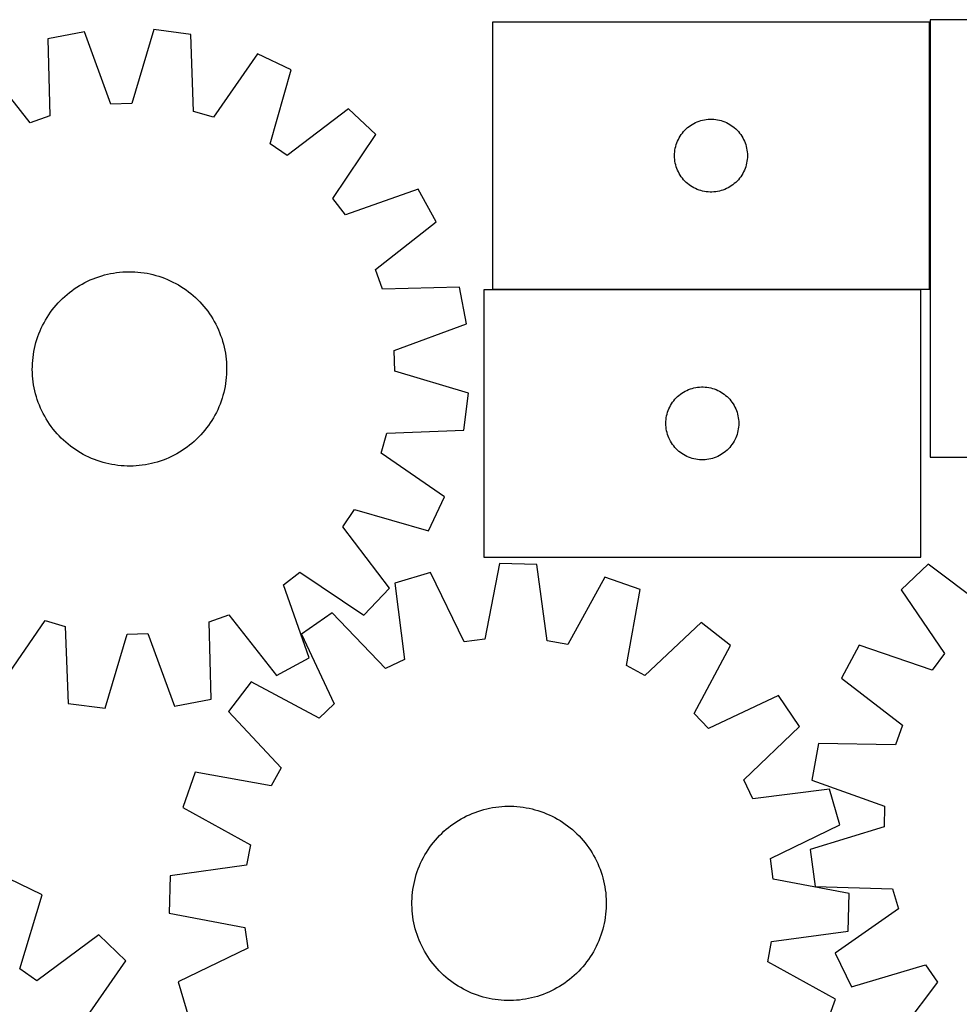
# Model space of a CAD drawing. Header units: millimetres. Extents: x 7 to 1493, y 7 to 2993.
# Tile 11 of 12: x 889 to 1276, y 2588 to 2993. Entities that reach past the tile are written whole.
import ezdxf

# ---------------------------------------------------------------- set-up
doc = ezdxf.new("R2010")
doc.units = ezdxf.units.MM
doc.layers.add('COMMON', color=5, linetype='CONTINUOUS', true_color=0x0000ff)
doc.layers.add('CUT', color=7, linetype='CONTINUOUS', true_color=0x000000)

msp = doc.modelspace()

# ---------------------------------------------------------------- linework, layer by layer
at = {"layer": 'COMMON'}
for p, q in [((1263.423435, 2992.370179), (1263.423435, 2882.370179)), ((1083.323435, 2882.270178), (1259.74713, 2882.270178))]:
    msp.add_line(p, q, dxfattribs=at)
at = {"layer": 'CUT'}
for p, q in [((1263.323435, 2992.370179), (1083.323435, 2992.370179)), ((1083.323435, 2992.370179), (1083.323435, 2882.370179)), ((1263.323435, 2882.370179), (1263.323435, 2992.370179)), ((1373.523436, 2993.321596), (1263.523436, 2993.321596)), ((1263.523436, 2993.321596), (1263.523436, 2813.321596)), ((915.398733, 2988.358875), (900.282702, 2985.489006)), ((926.297222, 2958.522694), (915.398733, 2988.358875)), ((943.92427, 2989.23041), (934.867567, 2958.784542)), ((959.187308, 2987.288707), (943.92427, 2989.23041)), ((960.3325, 2955.544995), (959.187308, 2987.288707)), ((900.282702, 2985.489006), (901.077556, 2953.73459)), ((986.586025, 2979.302711), (968.564298, 2953.145645)), ((1000.502018, 2972.739503), (986.586025, 2979.302711)), ((893.007589, 2950.837176), (873.422624, 2975.845252)), ((991.781813, 2942.195555), (1000.502018, 2972.739503)), ((934.867567, 2958.784542), (926.297222, 2958.522694)), ((968.564298, 2953.145645), (960.3325, 2955.544995)), ((1024.091937, 2956.6777), (998.869278, 2937.369872)), ((1035.29869, 2946.13544), (1024.091937, 2956.6777)), ((901.077556, 2953.73459), (893.007589, 2950.837176)), ((1165.601542, 2950.229899), (1166.273783, 2950.610361)), ((1166.273783, 2950.610361), (1166.964719, 2950.955713)), ((1166.964719, 2950.955713), (1167.672516, 2951.265039)), ((1167.672516, 2951.265039), (1168.395299, 2951.537518)), ((1168.395299, 2951.537518), (1169.13115, 2951.772427)), ((1169.13115, 2951.772427), (1169.878118, 2951.969145)), ((1169.878118, 2951.969145), (1170.634223, 2952.127148)), ((1170.634223, 2952.127148), (1171.397459, 2952.246019)), ((1171.397459, 2952.246019), (1172.165803, 2952.325442)), ((1172.165803, 2952.325442), (1172.937216, 2952.365206)), ((1172.937216, 2952.365206), (1173.709653, 2952.365206)), ((1173.709653, 2952.365206), (1174.481066, 2952.325442)), ((1174.481066, 2952.325442), (1175.24941, 2952.246019)), ((1175.24941, 2952.246019), (1176.012646, 2952.127148)), ((1176.012646, 2952.127148), (1176.768751, 2951.969145)), ((1176.768751, 2951.969145), (1177.515719, 2951.772427)), ((1177.515719, 2951.772427), (1178.25157, 2951.537518)), ((1178.25157, 2951.537518), (1178.974353, 2951.265039)), ((1178.974353, 2951.265039), (1179.68215, 2950.955713)), ((1179.68215, 2950.955713), (1180.373086, 2950.610361)), ((1180.373086, 2950.610361), (1181.045327, 2950.229899)), ((1161.098009, 2946.061496), (1161.561637, 2946.679321)), ((1161.561637, 2946.679321), (1162.056456, 2947.272461)), ((1162.056456, 2947.272461), (1162.581152, 2947.839341)), ((1162.581152, 2947.839341), (1163.134334, 2948.37846)), ((1163.134334, 2948.37846), (1163.714537, 2948.888386)), ((1163.714537, 2948.888386), (1164.32022, 2949.367768)), ((1164.32022, 2949.367768), (1164.949779, 2949.815334)), ((1164.949779, 2949.815334), (1165.601542, 2950.229899)), ((1181.045327, 2950.229899), (1181.69709, 2949.815334)), ((1181.69709, 2949.815334), (1182.326649, 2949.367768)), ((1182.326649, 2949.367768), (1182.932332, 2948.888386)), ((1182.932332, 2948.888386), (1183.512535, 2948.37846)), ((1183.512535, 2948.37846), (1184.065717, 2947.839341)), ((1184.065717, 2947.839341), (1184.590413, 2947.272461)), ((1184.590413, 2947.272461), (1185.085232, 2946.679321)), ((1185.085232, 2946.679321), (1185.54886, 2946.061496)), ((998.869278, 2937.369872), (991.781813, 2942.195555)), ((1017.566684, 2919.781111), (1035.29869, 2946.13544)), ((1159.033904, 2941.931902), (1159.287682, 2942.66146)), ((1159.287682, 2942.66146), (1159.578681, 2943.376988)), ((1159.578681, 2943.376988), (1159.906128, 2944.076586)), ((1159.906128, 2944.076586), (1160.269156, 2944.7584)), ((1160.269156, 2944.7584), (1160.666801, 2945.420622)), ((1160.666801, 2945.420622), (1161.098009, 2946.061496)), ((1185.54886, 2946.061496), (1185.980068, 2945.420622)), ((1185.980068, 2945.420622), (1186.377713, 2944.7584)), ((1186.377713, 2944.7584), (1186.740741, 2944.076586)), ((1186.740741, 2944.076586), (1187.068188, 2943.376988)), ((1187.068188, 2943.376988), (1187.359187, 2942.66146)), ((1187.359187, 2942.66146), (1187.612965, 2941.931902)), ((1158.323435, 2937.370179), (1158.343323, 2938.14236)), ((1158.343323, 2938.14236), (1158.402936, 2938.912494)), ((1158.402936, 2938.912494), (1158.502116, 2939.678538)), ((1158.502116, 2939.678538), (1158.640599, 2940.43846)), ((1158.640599, 2940.43846), (1158.818019, 2941.190246)), ((1158.818019, 2941.190246), (1159.033904, 2941.931902)), ((1187.612965, 2941.931902), (1187.82885, 2941.190246)), ((1187.82885, 2941.190246), (1188.00627, 2940.43846)), ((1188.00627, 2940.43846), (1188.144753, 2939.678538)), ((1188.144753, 2939.678538), (1188.243933, 2938.912494)), ((1188.243933, 2938.912494), (1188.303546, 2938.14236)), ((1188.303546, 2938.14236), (1188.323435, 2937.370179)), ((1158.343323, 2936.597998), (1158.323435, 2937.370179)), ((1158.402936, 2935.827864), (1158.343323, 2936.597998)), ((1158.502116, 2935.06182), (1158.402936, 2935.827864)), ((1158.640599, 2934.301898), (1158.502116, 2935.06182)), ((1158.818019, 2933.550112), (1158.640599, 2934.301898)), ((1188.00627, 2934.301898), (1187.82885, 2933.550112)), ((1188.144753, 2935.06182), (1188.00627, 2934.301898)), ((1188.243933, 2935.827864), (1188.144753, 2935.06182)), ((1188.303546, 2936.597998), (1188.243933, 2935.827864)), ((1188.323435, 2937.370179), (1188.303546, 2936.597998)), ((1159.033904, 2932.808457), (1158.818019, 2933.550112)), ((1159.287682, 2932.078898), (1159.033904, 2932.808457)), ((1159.578681, 2931.363371), (1159.287682, 2932.078898)), ((1159.906128, 2930.663772), (1159.578681, 2931.363371)), ((1160.269156, 2929.981958), (1159.906128, 2930.663772)), ((1186.740741, 2930.663772), (1186.377713, 2929.981958)), ((1187.068188, 2931.363371), (1186.740741, 2930.663772)), ((1187.359187, 2932.078898), (1187.068188, 2931.363371)), ((1187.612965, 2932.808457), (1187.359187, 2932.078898)), ((1187.82885, 2933.550112), (1187.612965, 2932.808457)), ((1160.666801, 2929.319736), (1160.269156, 2929.981958)), ((1161.098009, 2928.678863), (1160.666801, 2929.319736)), ((1161.561637, 2928.061037), (1161.098009, 2928.678863)), ((1162.056456, 2927.467897), (1161.561637, 2928.061037)), ((1162.581152, 2926.901017), (1162.056456, 2927.467897)), ((1163.134334, 2926.361899), (1162.581152, 2926.901017)), ((1163.714537, 2925.851972), (1163.134334, 2926.361899)), ((1183.512535, 2926.361899), (1182.932332, 2925.851972)), ((1184.065717, 2926.901017), (1183.512535, 2926.361899)), ((1184.590413, 2927.467897), (1184.065717, 2926.901017)), ((1185.085232, 2928.061037), (1184.590413, 2927.467897)), ((1185.54886, 2928.678863), (1185.085232, 2928.061037)), ((1185.980068, 2929.319736), (1185.54886, 2928.678863)), ((1186.377713, 2929.981958), (1185.980068, 2929.319736)), ((1052.770667, 2923.570072), (1022.816045, 2913.001467)), ((1060.171185, 2910.08071), (1052.770667, 2923.570072)), ((1164.32022, 2925.37259), (1163.714537, 2925.851972)), ((1164.949779, 2924.925024), (1164.32022, 2925.37259)), ((1165.601542, 2924.51046), (1164.949779, 2924.925024)), ((1166.273783, 2924.129997), (1165.601542, 2924.51046)), ((1166.964719, 2923.784645), (1166.273783, 2924.129997)), ((1167.672516, 2923.47532), (1166.964719, 2923.784645)), ((1168.395299, 2923.202841), (1167.672516, 2923.47532)), ((1169.13115, 2922.967931), (1168.395299, 2923.202841)), ((1169.878118, 2922.771214), (1169.13115, 2922.967931)), ((1170.634223, 2922.61321), (1169.878118, 2922.771214)), ((1171.397459, 2922.494339), (1170.634223, 2922.61321)), ((1172.165803, 2922.414916), (1171.397459, 2922.494339)), ((1172.937216, 2922.375152), (1172.165803, 2922.414916)), ((1173.709653, 2922.375152), (1172.937216, 2922.375152)), ((1174.481066, 2922.414916), (1173.709653, 2922.375152)), ((1175.24941, 2922.494339), (1174.481066, 2922.414916)), ((1176.012646, 2922.61321), (1175.24941, 2922.494339)), ((1176.768751, 2922.771214), (1176.012646, 2922.61321)), ((1177.515719, 2922.967931), (1176.768751, 2922.771214)), ((1178.25157, 2923.202841), (1177.515719, 2922.967931)), ((1178.974353, 2923.47532), (1178.25157, 2923.202841)), ((1179.68215, 2923.784645), (1178.974353, 2923.47532)), ((1180.373086, 2924.129997), (1179.68215, 2923.784645)), ((1181.045327, 2924.51046), (1180.373086, 2924.129997)), ((1181.69709, 2924.925024), (1181.045327, 2924.51046)), ((1182.326649, 2925.37259), (1181.69709, 2924.925024)), ((1182.932332, 2925.851972), (1182.326649, 2925.37259)), ((1022.816045, 2913.001467), (1017.566684, 2919.781111)), ((1035.163109, 2890.495744), (1060.171185, 2910.08071)), ((931.124373, 2889.491262), (932.379119, 2889.559217)), ((932.379119, 2889.559217), (933.635381, 2889.587726)), ((933.635381, 2889.587726), (934.891919, 2889.57676)), ((934.891919, 2889.57676), (936.147492, 2889.526331)), ((936.147492, 2889.526331), (937.400861, 2889.436488)), ((1038.060523, 2882.425778), (1035.163109, 2890.495744)), ((915.506641, 2885.101315), (916.631202, 2885.662001)), ((916.631202, 2885.662001), (917.77282, 2886.187086)), ((917.77282, 2886.187086), (918.930368, 2886.676054)), ((918.930368, 2886.676054), (920.102704, 2887.128421)), ((920.102704, 2887.128421), (921.28867, 2887.54374)), ((921.28867, 2887.54374), (922.487097, 2887.921603)), ((922.487097, 2887.921603), (923.696802, 2888.261635)), ((923.696802, 2888.261635), (924.91659, 2888.563503)), ((924.91659, 2888.563503), (926.145258, 2888.826906)), ((926.145258, 2888.826906), (927.381593, 2889.051587)), ((927.381593, 2889.051587), (928.624376, 2889.237322)), ((928.624376, 2889.237322), (929.87238, 2889.383929)), ((929.87238, 2889.383929), (931.124373, 2889.491262)), ((937.400861, 2889.436488), (938.650791, 2889.307321)), ((938.650791, 2889.307321), (939.896046, 2889.138956)), ((939.896046, 2889.138956), (941.135398, 2888.931559)), ((941.135398, 2888.931559), (942.367624, 2888.685336)), ((942.367624, 2888.685336), (943.591508, 2888.40053)), ((943.591508, 2888.40053), (944.805842, 2888.077421)), ((944.805842, 2888.077421), (946.009427, 2887.716328)), ((946.009427, 2887.716328), (947.201077, 2887.317607)), ((947.201077, 2887.317607), (948.379615, 2886.881653)), ((948.379615, 2886.881653), (949.543877, 2886.408895)), ((949.543877, 2886.408895), (950.692715, 2885.8998)), ((950.692715, 2885.8998), (951.824995, 2885.354871)), ((909.178296, 2881.022975), (910.177877, 2881.784451)), ((910.177877, 2881.784451), (911.200882, 2882.514154)), ((911.200882, 2882.514154), (912.246304, 2883.211364)), ((912.246304, 2883.211364), (913.313109, 2883.875392)), ((913.313109, 2883.875392), (914.400246, 2884.505583)), ((914.400246, 2884.505583), (915.506641, 2885.101315)), ((951.824995, 2885.354871), (952.9396, 2884.774644)), ((952.9396, 2884.774644), (954.03543, 2884.159693)), ((954.03543, 2884.159693), (955.111403, 2883.510625)), ((955.111403, 2883.510625), (956.166457, 2882.82808)), ((956.166457, 2882.82808), (957.199551, 2882.112732)), ((957.199551, 2882.112732), (958.209666, 2881.365286)), ((1069.814939, 2883.220632), (1038.060523, 2882.425778)), ((1072.684808, 2868.1046), (1069.814939, 2883.220632)), ((1259.74713, 2882.170178), (1079.74713, 2882.170178)), ((1079.74713, 2882.170178), (1079.74713, 2772.170178)), ((1083.323435, 2882.370179), (1263.323435, 2882.370179)), ((1259.74713, 2772.170178), (1259.74713, 2882.170178)), ((904.565438, 2876.766351), (905.43359, 2877.674821)), ((905.43359, 2877.674821), (906.32985, 2878.555574)), ((906.32985, 2878.555574), (907.253333, 2879.407739)), ((907.253333, 2879.407739), (908.203128, 2880.230477)), ((908.203128, 2880.230477), (909.178296, 2881.022975)), ((958.209666, 2881.365286), (959.195804, 2880.586481)), ((959.195804, 2880.586481), (960.156993, 2879.777085)), ((960.156993, 2879.777085), (961.092284, 2878.937896)), ((961.092284, 2878.937896), (962.000754, 2878.069743)), ((962.000754, 2878.069743), (962.881507, 2877.173483)), ((901.390602, 2872.873618), (902.138048, 2873.883733)), ((902.138048, 2873.883733), (902.916853, 2874.869871)), ((902.916853, 2874.869871), (903.726249, 2875.83106)), ((903.726249, 2875.83106), (904.565438, 2876.766351)), ((962.881507, 2877.173483), (963.733672, 2876.25)), ((963.733672, 2876.25), (964.55641, 2875.300206)), ((964.55641, 2875.300206), (965.348908, 2874.325037)), ((965.348908, 2874.325037), (966.110384, 2873.325457)), ((966.110384, 2873.325457), (966.840087, 2872.302451)), ((898.72869, 2868.613667), (899.34364, 2869.709497)), ((899.34364, 2869.709497), (899.992709, 2870.78547)), ((899.992709, 2870.78547), (900.675254, 2871.840524)), ((900.675254, 2871.840524), (901.390602, 2872.873618)), ((966.840087, 2872.302451), (967.537297, 2871.25703)), ((967.537297, 2871.25703), (968.201325, 2870.190225)), ((968.201325, 2870.190225), (968.831516, 2869.103088)), ((896.621681, 2864.053682), (897.094439, 2865.217944)), ((897.094439, 2865.217944), (897.603534, 2866.366782)), ((897.603534, 2866.366782), (898.148463, 2867.499062)), ((898.148463, 2867.499062), (898.72869, 2868.613667)), ((968.831516, 2869.103088), (969.427248, 2867.996693)), ((969.427248, 2867.996693), (969.987934, 2866.872132)), ((969.987934, 2866.872132), (970.513019, 2865.730514)), ((970.513019, 2865.730514), (971.001987, 2864.572966)), ((1042.848627, 2857.206112), (1072.684808, 2868.1046)), ((895.425913, 2860.479909), (895.787006, 2861.683494)), ((895.787006, 2861.683494), (896.185727, 2862.875144)), ((896.185727, 2862.875144), (896.621681, 2864.053682)), ((971.001987, 2864.572966), (971.454354, 2863.40063)), ((971.454354, 2863.40063), (971.869673, 2862.214663)), ((971.869673, 2862.214663), (972.247536, 2861.016237)), ((894.571774, 2856.809465), (894.817997, 2858.041691)), ((894.817997, 2858.041691), (895.102804, 2859.265575)), ((895.102804, 2859.265575), (895.425913, 2860.479909)), ((972.247536, 2861.016237), (972.587568, 2859.806532)), ((972.587568, 2859.806532), (972.889436, 2858.586744)), ((972.889436, 2858.586744), (973.152839, 2857.358076)), ((973.152839, 2857.358076), (973.37752, 2856.12174)), ((1043.110475, 2848.635767), (1042.848627, 2857.206112)), ((893.977003, 2851.821559), (894.066845, 2853.074928)), ((894.066845, 2853.074928), (894.196013, 2854.324858)), ((894.196013, 2854.324858), (894.364378, 2855.570113)), ((894.364378, 2855.570113), (894.571774, 2856.809465)), ((973.37752, 2856.12174), (973.563255, 2854.878958)), ((973.563255, 2854.878958), (973.709862, 2853.630954)), ((973.709862, 2853.630954), (973.817195, 2852.378961)), ((893.915608, 2849.309448), (893.926574, 2850.565986)), ((893.944117, 2848.053186), (893.915608, 2849.309448)), ((893.926574, 2850.565986), (893.977003, 2851.821559)), ((973.817195, 2852.378961), (973.88515, 2851.124214)), ((973.88515, 2851.124214), (973.913659, 2849.867952)), ((973.913659, 2849.867952), (973.902693, 2848.611415)), ((894.012071, 2846.79844), (893.944117, 2848.053186)), ((894.119405, 2845.546447), (894.012071, 2846.79844)), ((894.266012, 2844.298443), (894.119405, 2845.546447)), ((973.762421, 2846.102472), (973.633254, 2844.852543)), ((973.852264, 2847.355842), (973.762421, 2846.102472)), ((973.902693, 2848.611415), (973.852264, 2847.355842)), ((1073.556343, 2839.579064), (1043.110475, 2848.635767)), ((894.451747, 2843.05566), (894.266012, 2844.298443)), ((894.676427, 2841.819325), (894.451747, 2843.05566)), ((894.939831, 2840.590657), (894.676427, 2841.819325)), ((973.011269, 2841.13571), (972.726463, 2839.911826)), ((973.257492, 2842.367936), (973.011269, 2841.13571)), ((973.464889, 2843.607288), (973.257492, 2842.367936)), ((973.633254, 2844.852543), (973.464889, 2843.607288)), ((1163.388414, 2840.755712), (1164.096212, 2841.065038)), ((1164.096212, 2841.065038), (1164.818994, 2841.337517)), ((1164.818994, 2841.337517), (1165.554845, 2841.572426)), ((1165.554845, 2841.572426), (1166.301814, 2841.769144)), ((1166.301814, 2841.769144), (1167.057919, 2841.927147)), ((1167.057919, 2841.927147), (1167.821155, 2842.046018)), ((1167.821155, 2842.046018), (1168.589498, 2842.125441)), ((1168.589498, 2842.125441), (1169.360911, 2842.165205)), ((1169.360911, 2842.165205), (1170.133349, 2842.165205)), ((1170.133349, 2842.165205), (1170.904762, 2842.125441)), ((1170.904762, 2842.125441), (1171.673105, 2842.046018)), ((1171.673105, 2842.046018), (1172.436341, 2841.927147)), ((1172.436341, 2841.927147), (1173.192446, 2841.769144)), ((1173.192446, 2841.769144), (1173.939415, 2841.572426)), ((1173.939415, 2841.572426), (1174.675266, 2841.337517)), ((1174.675266, 2841.337517), (1175.398048, 2841.065038)), ((1175.398048, 2841.065038), (1176.105846, 2840.755712)), ((895.241698, 2839.370868), (894.939831, 2840.590657)), ((895.581731, 2838.161164), (895.241698, 2839.370868)), ((895.959593, 2836.962737), (895.581731, 2838.161164)), ((896.374913, 2835.776771), (895.959593, 2836.962737)), ((972.042261, 2837.493906), (971.64354, 2836.302257)), ((972.403354, 2838.697492), (972.042261, 2837.493906)), ((972.726463, 2839.911826), (972.403354, 2838.697492)), ((1071.61464, 2824.316025), (1073.556343, 2839.579064)), ((1157.985333, 2836.47932), (1158.480151, 2837.07246)), ((1158.480151, 2837.07246), (1159.004847, 2837.63934)), ((1159.004847, 2837.63934), (1159.55803, 2838.178459)), ((1159.55803, 2838.178459), (1160.138232, 2838.688385)), ((1160.138232, 2838.688385), (1160.743916, 2839.167767)), ((1160.743916, 2839.167767), (1161.373474, 2839.615333)), ((1161.373474, 2839.615333), (1162.025238, 2840.029898)), ((1162.025238, 2840.029898), (1162.697479, 2840.41036)), ((1162.697479, 2840.41036), (1163.388414, 2840.755712)), ((1176.105846, 2840.755712), (1176.796781, 2840.41036)), ((1176.796781, 2840.41036), (1177.469022, 2840.029898)), ((1177.469022, 2840.029898), (1178.120786, 2839.615333)), ((1178.120786, 2839.615333), (1178.750344, 2839.167767)), ((1178.750344, 2839.167767), (1179.356028, 2838.688385)), ((1179.356028, 2838.688385), (1179.93623, 2838.178459)), ((1179.93623, 2838.178459), (1180.489413, 2837.63934)), ((1180.489413, 2837.63934), (1181.014109, 2837.07246)), ((1181.014109, 2837.07246), (1181.508927, 2836.47932)), ((896.82728, 2834.604435), (896.374913, 2835.776771)), ((897.316247, 2833.446887), (896.82728, 2834.604435)), ((897.841333, 2832.305269), (897.316247, 2833.446887)), ((970.225733, 2832.810618), (969.680804, 2831.678338)), ((970.734828, 2833.959457), (970.225733, 2832.810618)), ((971.207586, 2835.123719), (970.734828, 2833.959457)), ((971.64354, 2836.302257), (971.207586, 2835.123719)), ((1155.711378, 2832.461459), (1156.002376, 2833.176987)), ((1156.002376, 2833.176987), (1156.329824, 2833.876585)), ((1156.329824, 2833.876585), (1156.692851, 2834.558399)), ((1156.692851, 2834.558399), (1157.090497, 2835.220621)), ((1157.090497, 2835.220621), (1157.521705, 2835.861495)), ((1157.521705, 2835.861495), (1157.985333, 2836.47932)), ((1181.508927, 2836.47932), (1181.972555, 2835.861495)), ((1181.972555, 2835.861495), (1182.403763, 2835.220621)), ((1182.403763, 2835.220621), (1182.801409, 2834.558399)), ((1182.801409, 2834.558399), (1183.164436, 2833.876585)), ((1183.164436, 2833.876585), (1183.491884, 2833.176987)), ((1183.491884, 2833.176987), (1183.782882, 2832.461459)), ((898.402019, 2831.180708), (897.841333, 2832.305269)), ((898.997751, 2830.074313), (898.402019, 2831.180708)), ((899.627942, 2828.987176), (898.997751, 2830.074313)), ((900.29197, 2827.920371), (899.627942, 2828.987176)), ((968.485626, 2829.467904), (967.836558, 2828.391931)), ((969.100577, 2830.563733), (968.485626, 2829.467904)), ((969.680804, 2831.678338), (969.100577, 2830.563733)), ((1154.767019, 2827.942359), (1154.826632, 2828.712493)), ((1154.826632, 2828.712493), (1154.925812, 2829.478537)), ((1154.925812, 2829.478537), (1155.064295, 2830.238459)), ((1155.064295, 2830.238459), (1155.241714, 2830.990245)), ((1155.241714, 2830.990245), (1155.457599, 2831.731901)), ((1155.457599, 2831.731901), (1155.711378, 2832.461459)), ((1183.782882, 2832.461459), (1184.036661, 2831.731901)), ((1184.036661, 2831.731901), (1184.252546, 2830.990245)), ((1184.252546, 2830.990245), (1184.429965, 2830.238459)), ((1184.429965, 2830.238459), (1184.568448, 2829.478537)), ((1184.568448, 2829.478537), (1184.667628, 2828.712493)), ((1184.667628, 2828.712493), (1184.727241, 2827.942359)), ((900.989179, 2826.874949), (900.29197, 2827.920371)), ((901.718882, 2825.851944), (900.989179, 2826.874949)), ((902.480359, 2824.852363), (901.718882, 2825.851944)), ((903.272857, 2823.877195), (902.480359, 2824.852363)), ((965.691219, 2825.293668), (964.912414, 2824.307529)), ((966.438665, 2826.303783), (965.691219, 2825.293668)), ((967.154013, 2827.336877), (966.438665, 2826.303783)), ((967.836558, 2828.391931), (967.154013, 2827.336877)), ((1154.74713, 2827.170178), (1154.767019, 2827.942359)), ((1154.767019, 2826.397997), (1154.74713, 2827.170178)), ((1154.826632, 2825.627863), (1154.767019, 2826.397997)), ((1154.925812, 2824.861819), (1154.826632, 2825.627863)), ((1155.064295, 2824.101897), (1154.925812, 2824.861819)), ((1184.568448, 2824.861819), (1184.429965, 2824.101897)), ((1184.667628, 2825.627863), (1184.568448, 2824.861819)), ((1184.727241, 2826.397997), (1184.667628, 2825.627863)), ((1184.727241, 2827.942359), (1184.74713, 2827.170178)), ((1184.74713, 2827.170178), (1184.727241, 2826.397997)), ((904.095594, 2822.9274), (903.272857, 2823.877195)), ((904.94776, 2822.003917), (904.095594, 2822.9274)), ((905.828512, 2821.107657), (904.94776, 2822.003917)), ((906.736982, 2820.239505), (905.828512, 2821.107657)), ((961.499416, 2820.621827), (960.575933, 2819.769661)), ((962.395676, 2821.502579), (961.499416, 2820.621827)), ((963.263829, 2822.411049), (962.395676, 2821.502579)), ((964.103018, 2823.34634), (963.263829, 2822.411049)), ((964.912414, 2824.307529), (964.103018, 2823.34634)), ((1037.471578, 2814.939036), (1039.870928, 2823.170833)), ((1039.870928, 2823.170833), (1071.61464, 2824.316025)), ((1155.241714, 2823.350111), (1155.064295, 2824.101897)), ((1155.457599, 2822.608456), (1155.241714, 2823.350111)), ((1155.711378, 2821.878897), (1155.457599, 2822.608456)), ((1156.002376, 2821.16337), (1155.711378, 2821.878897)), ((1156.329824, 2820.463771), (1156.002376, 2821.16337)), ((1183.491884, 2821.16337), (1183.164436, 2820.463771)), ((1183.782882, 2821.878897), (1183.491884, 2821.16337)), ((1184.036661, 2822.608456), (1183.782882, 2821.878897)), ((1184.252546, 2823.350111), (1184.036661, 2822.608456)), ((1184.429965, 2824.101897), (1184.252546, 2823.350111)), ((907.672273, 2819.400316), (906.736982, 2820.239505)), ((908.633462, 2818.59092), (907.672273, 2819.400316)), ((909.619601, 2817.812115), (908.633462, 2818.59092)), ((910.629716, 2817.064669), (909.619601, 2817.812115)), ((911.66281, 2816.349321), (910.629716, 2817.064669)), ((956.628384, 2816.663246), (955.582963, 2815.966037)), ((957.65139, 2817.392949), (956.628384, 2816.663246)), ((958.65097, 2818.154426), (957.65139, 2817.392949)), ((959.626139, 2818.946924), (958.65097, 2818.154426)), ((960.575933, 2819.769661), (959.626139, 2818.946924)), ((1156.692851, 2819.781957), (1156.329824, 2820.463771)), ((1157.090497, 2819.119735), (1156.692851, 2819.781957)), ((1157.521705, 2818.478862), (1157.090497, 2819.119735)), ((1157.985333, 2817.861036), (1157.521705, 2818.478862)), ((1158.480151, 2817.267896), (1157.985333, 2817.861036)), ((1159.004847, 2816.701016), (1158.480151, 2817.267896)), ((1159.55803, 2816.161898), (1159.004847, 2816.701016)), ((1180.489413, 2816.701016), (1179.93623, 2816.161898)), ((1181.014109, 2817.267896), (1180.489413, 2816.701016)), ((1181.508927, 2817.861036), (1181.014109, 2817.267896)), ((1181.972555, 2818.478862), (1181.508927, 2817.861036)), ((1182.403763, 2819.119735), (1181.972555, 2818.478862)), ((1182.801409, 2819.781957), (1182.403763, 2819.119735)), ((1183.164436, 2820.463771), (1182.801409, 2819.781957)), ((912.717864, 2815.666776), (911.66281, 2816.349321)), ((913.793837, 2815.017707), (912.717864, 2815.666776)), ((914.889666, 2814.402757), (913.793837, 2815.017707)), ((916.004271, 2813.82253), (914.889666, 2814.402757)), ((917.136551, 2813.277601), (916.004271, 2813.82253)), ((918.28539, 2812.768506), (917.136551, 2813.277601)), ((919.449652, 2812.295748), (918.28539, 2812.768506)), ((948.898899, 2812.501347), (947.726563, 2812.04898)), ((950.056447, 2812.990314), (948.898899, 2812.501347)), ((951.198065, 2813.5154), (950.056447, 2812.990314)), ((952.322626, 2814.076086), (951.198065, 2813.5154)), ((953.429021, 2814.671818), (952.322626, 2814.076086)), ((954.516158, 2815.302009), (953.429021, 2814.671818)), ((955.582963, 2815.966037), (954.516158, 2815.302009)), ((1063.628644, 2796.917309), (1037.471578, 2814.939036)), ((1160.138232, 2815.651971), (1159.55803, 2816.161898)), ((1160.743916, 2815.172589), (1160.138232, 2815.651971)), ((1161.373474, 2814.725023), (1160.743916, 2815.172589)), ((1162.025238, 2814.310459), (1161.373474, 2814.725023)), ((1162.697479, 2813.929996), (1162.025238, 2814.310459)), ((1163.388414, 2813.584644), (1162.697479, 2813.929996)), ((1164.096212, 2813.275319), (1163.388414, 2813.584644)), ((1164.818994, 2813.00284), (1164.096212, 2813.275319)), ((1165.554845, 2812.76793), (1164.818994, 2813.00284)), ((1166.301814, 2812.571213), (1165.554845, 2812.76793)), ((1167.057919, 2812.413209), (1166.301814, 2812.571213)), ((1173.192446, 2812.571213), (1172.436341, 2812.413209)), ((1173.939415, 2812.76793), (1173.192446, 2812.571213)), ((1174.675266, 2813.00284), (1173.939415, 2812.76793)), ((1175.398048, 2813.275319), (1174.675266, 2813.00284)), ((1176.105846, 2813.584644), (1175.398048, 2813.275319)), ((1176.796781, 2813.929996), (1176.105846, 2813.584644)), ((1177.469022, 2814.310459), (1176.796781, 2813.929996)), ((1178.120786, 2814.725023), (1177.469022, 2814.310459)), ((1178.750344, 2815.172589), (1178.120786, 2814.725023)), ((1179.356028, 2815.651971), (1178.750344, 2815.172589)), ((1179.93623, 2816.161898), (1179.356028, 2815.651971)), ((1263.523436, 2813.321596), (1373.523436, 2813.321596)), ((920.62819, 2811.859793), (919.449652, 2812.295748)), ((921.819839, 2811.461073), (920.62819, 2811.859793)), ((923.023425, 2811.09998), (921.819839, 2811.461073)), ((924.237759, 2810.776871), (923.023425, 2811.09998)), ((925.461643, 2810.492064), (924.237759, 2810.776871)), ((926.693869, 2810.245841), (925.461643, 2810.492064)), ((927.933221, 2810.038445), (926.693869, 2810.245841)), ((929.178476, 2809.87008), (927.933221, 2810.038445)), ((930.428405, 2809.740912), (929.178476, 2809.87008)), ((931.681775, 2809.65107), (930.428405, 2809.740912)), ((932.937348, 2809.600641), (931.681775, 2809.65107)), ((934.193885, 2809.589675), (932.937348, 2809.600641)), ((935.450147, 2809.618184), (934.193885, 2809.589675)), ((936.704894, 2809.686138), (935.450147, 2809.618184)), ((937.956887, 2809.793472), (936.704894, 2809.686138)), ((939.204891, 2809.940079), (937.956887, 2809.793472)), ((940.447673, 2810.125814), (939.204891, 2809.940079)), ((941.684009, 2810.350494), (940.447673, 2810.125814)), ((942.912677, 2810.613898), (941.684009, 2810.350494)), ((944.132465, 2810.915765), (942.912677, 2810.613898)), ((945.34217, 2811.255798), (944.132465, 2810.915765)), ((946.540596, 2811.63366), (945.34217, 2811.255798)), ((947.726563, 2812.04898), (946.540596, 2811.63366)), ((1167.821155, 2812.294338), (1167.057919, 2812.413209)), ((1168.589498, 2812.214915), (1167.821155, 2812.294338)), ((1169.360911, 2812.175151), (1168.589498, 2812.214915)), ((1170.133349, 2812.175151), (1169.360911, 2812.175151)), ((1170.904762, 2812.214915), (1170.133349, 2812.175151)), ((1171.673105, 2812.294338), (1170.904762, 2812.214915)), ((1172.436341, 2812.413209), (1171.673105, 2812.294338)), ((1057.065436, 2783.001316), (1063.628644, 2796.917309)), ((1021.695805, 2784.634055), (1026.521488, 2791.72152)), ((1026.521488, 2791.72152), (1057.065436, 2783.001316)), ((1041.003633, 2759.411396), (1021.695805, 2784.634055)), ((1079.74713, 2772.170178), (1259.74713, 2772.170178)), ((1086.197004, 2769.547329), (1080.229971, 2738.348462)), ((1101.577701, 2769.141508), (1086.197004, 2769.547329)), ((1105.891208, 2737.671389), (1101.577701, 2769.141508)), ((1262.68025, 2769.239057), (1251.561758, 2758.603753)), ((1288.062967, 2750.142135), (1262.68025, 2769.239057)), ((997.3274, 2760.687288), (1004.107044, 2765.93665)), ((1004.107044, 2765.93665), (1030.461373, 2748.204644)), ((1057.901569, 2765.827893), (1043.148251, 2761.460954)), ((1071.728759, 2737.230978), (1057.901569, 2765.827893)), ((1129.637627, 2763.935132), (1114.321662, 2736.107161)), ((1144.140134, 2758.796276), (1129.637627, 2763.935132)), ((1007.896005, 2730.732667), (997.3274, 2760.687288)), ((1043.148251, 2761.460954), (1047.114246, 2729.945155)), ((1030.461373, 2748.204644), (1041.003633, 2759.411396)), ((1138.517722, 2727.533467), (1144.140134, 2758.796276)), ((1251.561758, 2758.603753), (1269.512817, 2732.398138)), ((966.751711, 2745.442811), (974.821677, 2748.340225)), ((974.821677, 2748.340225), (994.406643, 2723.332149)), ((1017.387062, 2749.17979), (1004.705281, 2740.467559)), ((1039.374435, 2726.255345), (1017.387062, 2749.17979)), ((881.243242, 2719.87469), (899.264969, 2746.031756)), ((899.264969, 2746.031756), (907.496767, 2743.632406)), ((907.496767, 2743.632406), (908.641958, 2711.888693)), ((967.546565, 2713.688394), (966.751711, 2745.442811)), ((1169.217852, 2745.173724), (1146.052187, 2723.440645)), ((1181.422562, 2735.804861), (1169.217852, 2745.173724)), ((923.904997, 2709.94699), (932.9617, 2740.392858)), ((932.9617, 2740.392858), (941.532045, 2740.654706)), ((941.532045, 2740.654706), (952.430533, 2710.818525)), ((1004.705281, 2740.467559), (1018.216084, 2711.719812)), ((1080.229971, 2738.348462), (1071.728759, 2737.230978)), ((1114.321662, 2736.107161), (1105.891208, 2737.671389)), ((1166.41459, 2707.809584), (1181.422562, 2735.804861)), ((1234.278475, 2735.893536), (1226.99065, 2722.342958)), ((1264.320147, 2725.574975), (1234.278475, 2735.893536)), ((1269.512817, 2732.398138), (1264.320147, 2725.574975)), ((994.406643, 2723.332149), (1007.896005, 2730.732667)), ((1047.114246, 2729.945155), (1039.374435, 2726.255345)), ((1146.052187, 2723.440645), (1138.517722, 2727.533467)), ((984.000023, 2720.826833), (974.63116, 2708.622123)), ((1011.9953, 2705.818861), (984.000023, 2720.826833)), ((1226.99065, 2722.342958), (1252.161102, 2702.96712)), ((908.641958, 2711.888693), (923.904997, 2709.94699)), ((952.430533, 2710.818525), (967.546565, 2713.688394)), ((1018.216084, 2711.719812), (1011.9953, 2705.818861)), ((1201.063288, 2715.099603), (1172.315541, 2701.5888)), ((1209.775519, 2702.417822), (1201.063288, 2715.099603)), ((974.63116, 2708.622123), (996.36424, 2685.456459)), ((1172.315541, 2701.5888), (1166.41459, 2707.809584)), ((1186.851073, 2680.43045), (1209.775519, 2702.417822)), ((1252.161102, 2702.96712), (1249.331053, 2694.873283)), ((1217.571114, 2695.40343), (1214.82734, 2680.264003)), ((1249.331053, 2694.873283), (1217.571114, 2695.40343)), ((961.008608, 2683.544406), (955.869753, 2669.041899)), ((992.271417, 2677.921993), (961.008608, 2683.544406)), ((996.36424, 2685.456459), (992.271417, 2677.921993)), ((1190.540883, 2672.690639), (1186.851073, 2680.43045)), ((1214.82734, 2680.264003), (1244.753326, 2669.614583)), ((1222.056683, 2676.656634), (1190.540883, 2672.690639)), ((1226.423622, 2661.903315), (1222.056683, 2676.656634)), ((955.869753, 2669.041899), (983.697723, 2653.725934)), ((1073.842495, 2666.106934), (1074.997133, 2666.602733)), ((1074.997133, 2666.602733), (1076.166775, 2667.06202)), ((1076.166775, 2667.06202), (1077.350266, 2667.484341)), ((1077.350266, 2667.484341), (1078.546439, 2667.869279)), ((1078.546439, 2667.869279), (1079.754113, 2668.216455)), ((1079.754113, 2668.216455), (1080.972096, 2668.525525)), ((1080.972096, 2668.525525), (1082.199186, 2668.796185)), ((1082.199186, 2668.796185), (1083.434172, 2669.028168)), ((1083.434172, 2669.028168), (1084.675836, 2669.221244)), ((1084.675836, 2669.221244), (1085.922951, 2669.375223)), ((1085.922951, 2669.375223), (1087.174288, 2669.489954)), ((1087.174288, 2669.489954), (1088.428611, 2669.565322)), ((1088.428611, 2669.565322), (1089.684683, 2669.601254)), ((1089.684683, 2669.601254), (1090.941263, 2669.597715)), ((1090.941263, 2669.597715), (1092.197112, 2669.554706)), ((1092.197112, 2669.554706), (1093.450991, 2669.472272)), ((1093.450991, 2669.472272), (1094.701661, 2669.350493)), ((1094.701661, 2669.350493), (1095.947889, 2669.18949)), ((1095.947889, 2669.18949), (1097.188445, 2668.989422)), ((1097.188445, 2668.989422), (1098.422105, 2668.750485)), ((1098.422105, 2668.750485), (1099.647651, 2668.472916)), ((1099.647651, 2668.472916), (1100.863873, 2668.156988)), ((1100.863873, 2668.156988), (1102.069572, 2667.803014)), ((1102.069572, 2667.803014), (1103.263557, 2667.411343)), ((1103.263557, 2667.411343), (1104.44465, 2666.982361)), ((1104.44465, 2666.982361), (1105.611686, 2666.516492)), ((1244.753326, 2669.614583), (1244.562922, 2661.042354)), ((1067.292377, 2662.395228), (1068.33366, 2663.098604)), ((1068.33366, 2663.098604), (1069.396522, 2663.768924)), ((1069.396522, 2663.768924), (1070.479916, 2664.405529)), ((1070.479916, 2664.405529), (1071.582771, 2665.007789)), ((1071.582771, 2665.007789), (1072.703999, 2665.575111)), ((1072.703999, 2665.575111), (1073.842495, 2666.106934)), ((1105.611686, 2666.516492), (1106.763513, 2666.014195)), ((1106.763513, 2666.014195), (1107.898993, 2665.475966)), ((1107.898993, 2665.475966), (1109.017008, 2664.902336)), ((1109.017008, 2664.902336), (1110.116452, 2664.293872)), ((1110.116452, 2664.293872), (1111.196242, 2663.651174)), ((1111.196242, 2663.651174), (1112.255311, 2662.974876)), ((1112.255311, 2662.974876), (1113.292615, 2662.265645)), ((1062.444824, 2658.407931), (1063.363255, 2659.265539)), ((1063.363255, 2659.265539), (1064.30817, 2660.093876)), ((1064.30817, 2660.093876), (1065.278639, 2660.892123)), ((1065.278639, 2660.892123), (1066.273701, 2661.659493)), ((1066.273701, 2661.659493), (1067.292377, 2662.395228)), ((1113.292615, 2662.265645), (1114.307129, 2661.524182)), ((1114.307129, 2661.524182), (1115.297853, 2660.751218)), ((1115.297853, 2660.751218), (1116.263808, 2659.947516)), ((1116.263808, 2659.947516), (1117.204042, 2659.113869)), ((1117.204042, 2659.113869), (1118.117627, 2658.2511)), ((1197.826706, 2648.076125), (1226.423622, 2661.903315)), ((1244.562922, 2661.042354), (1214.193601, 2651.732193)), ((1058.280703, 2653.7114), (1059.053667, 2654.702124)), ((1059.053667, 2654.702124), (1059.857368, 2655.668079)), ((1059.857368, 2655.668079), (1060.691015, 2656.608313)), ((1060.691015, 2656.608313), (1061.553784, 2657.521898)), ((1061.553784, 2657.521898), (1062.444824, 2658.407931)), ((1118.117627, 2658.2511), (1119.00366, 2657.360061)), ((1119.00366, 2657.360061), (1119.861268, 2656.44163)), ((1119.861268, 2656.44163), (1120.689604, 2655.496714)), ((1120.689604, 2655.496714), (1121.487851, 2654.526246)), ((1121.487851, 2654.526246), (1122.255221, 2653.531183)), ((983.697723, 2653.725934), (982.133496, 2645.295479)), ((1055.511012, 2649.520723), (1056.15371, 2650.600513)), ((1056.15371, 2650.600513), (1056.830009, 2651.659582)), ((1056.830009, 2651.659582), (1057.539239, 2652.696886)), ((1057.539239, 2652.696886), (1058.280703, 2653.7114)), ((1122.255221, 2653.531183), (1122.990957, 2652.512507)), ((1122.990957, 2652.512507), (1123.694332, 2651.471225)), ((1123.694332, 2651.471225), (1124.364653, 2650.408362)), ((1124.364653, 2650.408362), (1125.001258, 2649.324968)), ((1214.193601, 2651.732193), (1216.262457, 2636.485869)), ((1053.79069, 2646.167784), (1054.328918, 2647.303265)), ((1054.328918, 2647.303265), (1054.902548, 2648.421279)), ((1054.902548, 2648.421279), (1055.511012, 2649.520723)), ((1125.001258, 2649.324968), (1125.603518, 2648.222113)), ((1125.603518, 2648.222113), (1126.170839, 2647.100885)), ((1126.170839, 2647.100885), (1126.702662, 2645.96239)), ((1198.944191, 2639.574913), (1197.826706, 2648.076125)), ((982.133496, 2645.295479), (950.663376, 2640.981972)), ((1052.00187, 2641.473843), (1052.393541, 2642.667828)), ((1052.393541, 2642.667828), (1052.822523, 2643.848921)), ((1052.822523, 2643.848921), (1053.288393, 2645.015957)), ((1053.288393, 2645.015957), (1053.79069, 2646.167784)), ((1126.702662, 2645.96239), (1127.198462, 2644.807752)), ((1127.198462, 2644.807752), (1127.657749, 2643.63811)), ((1127.657749, 2643.63811), (1128.08007, 2642.454618)), ((1128.08007, 2642.454618), (1128.465008, 2641.258445)), ((897.919773, 2633.084911), (884.094832, 2639.837802)), ((950.663376, 2640.981972), (950.257556, 2625.601275)), ((1051.0544, 2637.826376), (1051.331969, 2639.051922)), ((1051.331969, 2639.051922), (1051.647896, 2640.268144)), ((1051.647896, 2640.268144), (1052.00187, 2641.473843)), ((1128.465008, 2641.258445), (1128.812183, 2640.050772)), ((1128.812183, 2640.050772), (1129.121254, 2638.832789)), ((1129.121254, 2638.832789), (1129.391914, 2637.605699)), ((1230.143058, 2633.607881), (1198.944191, 2639.574913)), ((1050.454391, 2634.105933), (1050.615394, 2635.352161)), ((1050.615394, 2635.352161), (1050.815463, 2636.592717)), ((1050.815463, 2636.592717), (1051.0544, 2637.826376)), ((1129.391914, 2637.605699), (1129.623896, 2636.370712)), ((1129.623896, 2636.370712), (1129.816972, 2635.129049)), ((1129.816972, 2635.129049), (1129.970952, 2633.881933)), ((1216.262457, 2636.485869), (1248.014612, 2635.605307)), ((1248.014612, 2635.605307), (1250.482492, 2627.393794)), ((888.782704, 2602.663065), (897.919773, 2633.084911)), ((1050.20363, 2629.088954), (1050.20717, 2630.345534)), ((1050.20717, 2630.345534), (1050.250178, 2631.601383)), ((1050.250178, 2631.601383), (1050.332612, 2632.855262)), ((1050.332612, 2632.855262), (1050.454391, 2634.105933)), ((1129.970952, 2633.881933), (1130.085682, 2632.630596)), ((1130.085682, 2632.630596), (1130.161051, 2631.376273)), ((1130.161051, 2631.376273), (1130.196983, 2630.120202)), ((1229.737237, 2618.227183), (1230.143058, 2633.607881)), ((1050.239562, 2627.832882), (1050.20363, 2629.088954)), ((1050.314931, 2626.578559), (1050.239562, 2627.832882)), ((1050.429661, 2625.327222), (1050.314931, 2626.578559)), ((1130.068001, 2626.353894), (1129.946222, 2625.103223)), ((1130.150435, 2627.607772), (1130.068001, 2626.353894)), ((1130.193443, 2628.863621), (1130.150435, 2627.607772)), ((1130.196983, 2630.120202), (1130.193443, 2628.863621)), ((1250.482492, 2627.393794), (1224.47655, 2609.154669)), ((950.257556, 2625.601275), (981.456422, 2619.634242)), ((1050.583641, 2624.080107), (1050.429661, 2625.327222)), ((1050.776717, 2622.838443), (1050.583641, 2624.080107)), ((1051.008699, 2621.603457), (1050.776717, 2622.838443)), ((1129.58515, 2622.616439), (1129.346213, 2621.382779)), ((1129.785219, 2623.856995), (1129.58515, 2622.616439)), ((1129.946222, 2625.103223), (1129.785219, 2623.856995)), ((981.456422, 2619.634242), (982.573907, 2611.133031)), ((1051.279359, 2620.376367), (1051.008699, 2621.603457)), ((1051.58843, 2619.158384), (1051.279359, 2620.376367)), ((1051.935605, 2617.95071), (1051.58843, 2619.158384)), ((1128.752717, 2618.941011), (1128.398743, 2617.735313)), ((1129.068644, 2620.157234), (1128.752717, 2618.941011)), ((1129.346213, 2621.382779), (1129.068644, 2620.157234)), ((1198.267117, 2613.913677), (1229.737237, 2618.227183)), ((921.287846, 2616.702024), (895.803516, 2597.740914)), ((932.349389, 2606.007501), (921.287846, 2616.702024)), ((1052.320543, 2616.754538), (1051.935605, 2617.95071)), ((1052.742864, 2615.571046), (1052.320543, 2616.754538)), ((1053.202151, 2614.401404), (1052.742864, 2615.571046)), ((1053.697951, 2613.246766), (1053.202151, 2614.401404)), ((1127.11222, 2614.193198), (1126.609923, 2613.041372)), ((1127.57809, 2615.360234), (1127.11222, 2614.193198)), ((1128.007072, 2616.541328), (1127.57809, 2615.360234)), ((1128.398743, 2617.735313), (1128.007072, 2616.541328)), ((982.573907, 2611.133031), (953.976992, 2597.30584)), ((1054.229774, 2612.108271), (1053.697951, 2613.246766)), ((1054.797095, 2610.987042), (1054.229774, 2612.108271)), ((1055.399355, 2609.884187), (1054.797095, 2610.987042)), ((1056.03596, 2608.800794), (1055.399355, 2609.884187)), ((1125.498065, 2610.787877), (1124.889601, 2609.688432)), ((1126.071695, 2611.905891), (1125.498065, 2610.787877)), ((1126.609923, 2613.041372), (1126.071695, 2611.905891)), ((1196.70289, 2605.483222), (1198.267117, 2613.913677)), ((914.258652, 2579.898116), (932.349389, 2606.007501)), ((1056.706281, 2607.737931), (1056.03596, 2608.800794)), ((1057.409656, 2606.696648), (1056.706281, 2607.737931)), ((1058.145392, 2605.677973), (1057.409656, 2606.696648)), ((1122.861374, 2606.51227), (1122.119911, 2605.497756)), ((1123.570604, 2607.549573), (1122.861374, 2606.51227)), ((1124.246903, 2608.608643), (1123.570604, 2607.549573)), ((1124.889601, 2609.688432), (1124.246903, 2608.608643)), ((1224.47655, 2609.154669), (1231.155522, 2595.293865)), ((895.803516, 2597.740914), (888.782704, 2602.663065)), ((1058.912762, 2604.68291), (1058.145392, 2605.677973)), ((1059.711009, 2603.712442), (1058.912762, 2604.68291)), ((1060.539345, 2602.767526), (1059.711009, 2603.712442)), ((1061.396953, 2601.849095), (1060.539345, 2602.767526)), ((1062.282987, 2600.958055), (1061.396953, 2601.849095)), ((1119.709598, 2602.600842), (1118.846829, 2601.687258)), ((1120.543245, 2603.541076), (1119.709598, 2602.600842)), ((1121.346947, 2604.507032), (1120.543245, 2603.541076)), ((1122.119911, 2605.497756), (1121.346947, 2604.507032)), ((1224.53086, 2590.167257), (1196.70289, 2605.483222)), ((1231.155522, 2595.293865), (1261.625724, 2604.268356)), ((1261.625724, 2604.268356), (1266.510315, 2597.221361)), ((1063.196571, 2600.095287), (1062.282987, 2600.958055)), ((1064.136805, 2599.26164), (1063.196571, 2600.095287)), ((1065.102761, 2598.457938), (1064.136805, 2599.26164)), ((1066.093484, 2597.684974), (1065.102761, 2598.457938)), ((1115.121975, 2598.317033), (1114.126912, 2597.549663)), ((1116.092443, 2599.11528), (1115.121975, 2598.317033)), ((1117.037359, 2599.943616), (1116.092443, 2599.11528)), ((1117.955789, 2600.801224), (1117.037359, 2599.943616)), ((1118.846829, 2601.687258), (1117.955789, 2600.801224)), ((953.976992, 2597.30584), (958.34393, 2582.552522)), ((1067.107999, 2596.943511), (1066.093484, 2597.684974)), ((1068.145302, 2596.23428), (1067.107999, 2596.943511)), ((1069.204371, 2595.557982), (1068.145302, 2596.23428)), ((1070.284161, 2594.915283), (1069.204371, 2595.557982)), ((1071.383605, 2594.306819), (1070.284161, 2594.915283)), ((1072.50162, 2593.73319), (1071.383605, 2594.306819)), ((1073.6371, 2593.194961), (1072.50162, 2593.73319)), ((1108.817842, 2594.201367), (1107.696614, 2593.634045)), ((1109.920697, 2594.803627), (1108.817842, 2594.201367)), ((1111.004091, 2595.440231), (1109.920697, 2594.803627)), ((1112.066953, 2596.110552), (1111.004091, 2595.440231)), ((1113.108236, 2596.813927), (1112.066953, 2596.110552)), ((1114.126912, 2597.549663), (1113.108236, 2596.813927)), ((1266.510315, 2597.221361), (1247.413393, 2571.838643)), ((1074.788927, 2592.692664), (1073.6371, 2593.194961)), ((1075.955963, 2592.226795), (1074.788927, 2592.692664)), ((1077.137056, 2591.797813), (1075.955963, 2592.226795)), ((1078.331041, 2591.406141), (1077.137056, 2591.797813)), ((1079.53674, 2591.052167), (1078.331041, 2591.406141)), ((1080.752962, 2590.73624), (1079.53674, 2591.052167)), ((1081.978508, 2590.458671), (1080.752962, 2590.73624)), ((1083.212168, 2590.219734), (1081.978508, 2590.458671)), ((1084.452724, 2590.019665), (1083.212168, 2590.219734)), ((1085.698952, 2589.858662), (1084.452724, 2590.019665)), ((1086.949622, 2589.736884), (1085.698952, 2589.858662)), ((1088.203501, 2589.654449), (1086.949622, 2589.736884)), ((1089.45935, 2589.611441), (1088.203501, 2589.654449)), ((1090.715931, 2589.607901), (1089.45935, 2589.611441)), ((1091.972002, 2589.643833), (1090.715931, 2589.607901)), ((1093.226325, 2589.719202), (1091.972002, 2589.643833)), ((1094.477662, 2589.833933), (1093.226325, 2589.719202)), ((1095.724777, 2589.987912), (1094.477662, 2589.833933)), ((1096.966441, 2590.180988), (1095.724777, 2589.987912)), ((1098.201427, 2590.412971), (1096.966441, 2590.180988)), ((1099.428517, 2590.683631), (1098.201427, 2590.412971)), ((1100.6465, 2590.992701), (1099.428517, 2590.683631)), ((1101.854174, 2591.339876), (1100.6465, 2590.992701)), ((1103.050347, 2591.724815), (1101.854174, 2591.339876)), ((1104.233838, 2592.147136), (1103.050347, 2591.724815)), ((1105.40348, 2592.606422), (1104.233838, 2592.147136)), ((1106.558119, 2593.102222), (1105.40348, 2592.606422)), ((1107.696614, 2593.634045), (1106.558119, 2593.102222)), ((1219.392005, 2575.66475), (1224.53086, 2590.167257))]:
    msp.add_line(p, q, dxfattribs=at)

doc.saveas('drawing.dxf')
